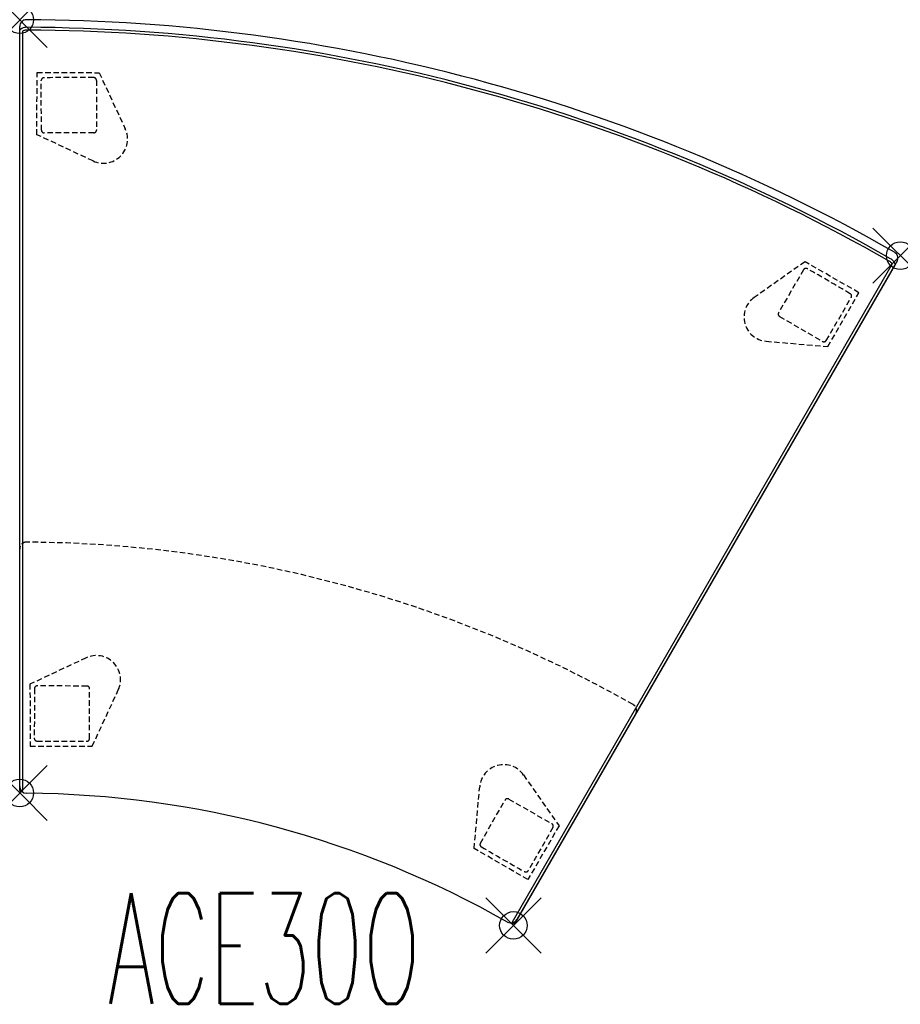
# Model space of a CAD drawing. Header units: inches. Extents: x 0 to 31.9, y -35.7 to 0.
import ezdxf
from ezdxf.enums import TextEntityAlignment as Align

# ---------------------------------------------------------------- set-up
doc = ezdxf.new("R2010")
doc.units = ezdxf.units.IN
doc.header["$LTSCALE"] = 0.03937
doc.header["$MEASUREMENT"] = 0
doc.header["$PDMODE"] = 35
doc.header["$PDSIZE"] = 1
doc.linetypes.add('DASHED', pattern=[0.75, 0.5, -0.25])
doc.layers.add('A-FURN-P-SEAT', color=2, linetype='Continuous')
doc.layers.add('A-FURN-P-SEAT-TN', color=2, linetype='Continuous')
doc.styles.add('0', font='TXT.shx')

msp = doc.modelspace()

# ---------------------------------------------------------------- linework, layer by layer
at = {"layer": 'A-FURN-P-SEAT'}
for p, q in [((0, -27.761), (0, -0.246)), ((0, -27.915), (0.001, -0.373)), ((0.1, -0.416), (0.1, -27.91)), ((17.834, -32.662), (31.581, -8.851)), ((31.689, -8.864), (17.918, -32.716)), ((31.716, -8.818), (17.995, -32.583))]:
    msp.add_line(p, q, dxfattribs=at)
at = {"layer": 'A-FURN-P-SEAT', "linetype": 'DASHED', "ltscale": 10}
for p, q in [((0.624, -4.16), (0.628, -1.911)), ((0.628, -1.911), (2.876, -1.915)), ((2.876, -1.915), (3.822, -3.952)), ((0.785, -3.997), (0.78, -2.198)), ((2.778, -2.193), (2.783, -3.992)), ((2.658, -5.113), (0.624, -4.16)), ((2.684, -4.092), (0.885, -4.097)), ((28.427, -8.762), (26.589, -10.053)), ((30.376, -9.882), (28.427, -8.762)), ((28.373, -9.051), (27.469, -10.607)), ((29.255, -11.832), (30.376, -9.882)), ((29.198, -11.61), (30.101, -10.055)), ((27.505, -10.743), (29.061, -11.647)), ((27.017, -11.64), (29.255, -11.832)), ((2.406, -23.107), (0.372, -24.06)), ((0.372, -24.06), (0.376, -26.309)), ((0.533, -24.223), (0.528, -26.022)), ((2.433, -24.128), (0.633, -24.123)), ((2.527, -26.027), (2.532, -24.228)), ((2.625, -26.305), (3.57, -24.267)), ((0.376, -26.309), (2.625, -26.305)), ((18.238, -27.349), (19.523, -29.192)), ((16.45, -30.009), (16.65, -27.772)), ((16.674, -29.818), (17.569, -28.257)), ((17.705, -28.22), (19.266, -29.116)), ((19.523, -29.192), (18.395, -31.137)), ((19.302, -29.253), (18.408, -30.812)), ((18.395, -31.137), (16.45, -30.009))]:
    msp.add_line(p, q, dxfattribs=at)
at = {"layer": 'A-FURN-P-SEAT'}
for centre, radius, start, end in [((0.25, -0.246), 0.25, 89.7749, 179.9995), ((0.001, -63.749), 63.754, 60.22509, 89.77491), ((0.22, -0.574), 0.298, 98.3339, 137.5016), ((0.252, -0.676), 0.404, 89.9786, 100.6482), ((0.003, -63.742), 63.47, 60.22508, 89.77492), ((0.239, -0.619), 0.246, 100.3724, 124.5302), ((0.254, -0.689), 0.318, 90.3016, 100.5983), ((0.003, -63.741), 63.37, 60.22539, 89.77461), ((31.528, -8.637), 0.261, 315.9794, 59.6016), ((31.311, -9.011), 0.318, 49.4017, 59.6984), ((31.359, -8.957), 0.246, 25.4698, 49.6276), ((31.32, -9.001), 0.404, 49.3518, 60.0214), ((31.384, -8.937), 0.313, 13.4654, 50.6991), ((0.25, -27.761), 0.25, 180.005, 269.6037), ((0.05, -27.91), 0.05, 185.1618, 0.0285), ((0, -63.751), 35.741, 60.398, 89.602), ((17.779, -32.458), 0.25, 240.3997, 329.9983), ((17.877, -32.687), 0.05, 149.9714, 324.8384)]:
    msp.add_arc(centre, radius, start, end, dxfattribs=at)
at = {"layer": 'A-FURN-P-SEAT', "linetype": 'DASHED', "ltscale": 10}
for centre, radius, start, end in [((0.88, -2.199), 0.1, 90.441, 179.9032), ((2.287, -184.966), 182.874, 89.8776, 90.44103), ((2.678, -2.193), 0.1, 0.2752, 90.3532), ((0.885, -3.997), 0.1, 180.0246, 269.9746), ((3.029, -4.321), 0.874, 244.9055, 24.9021), ((2.684, -3.992), 0.0993, 270.1291, 0.1592), ((28.46, -9.101), 0.1, 59.6465, 149.7246), ((-62.589, -167.583), 182.874, 59.55875, 60.12217), ((30.014, -10.005), 0.1, 330.0966, 59.5587), ((27.092, -10.768), 0.874, 125.0976, 265.0943), ((27.555, -10.657), 0.0993, 149.8405, 239.8707), ((29.111, -11.56), 0.1, 240.0251, 329.9752), ((0.25, -19.163), 0.25, 89.6486, 180.8636), ((-0.012, -63.798), 44.885, 60.337, 89.6633), ((2.777, -23.899), 0.874, 335.0979, 115.0945), ((0.633, -24.223), 0.1, 90.0254, 179.9754), ((2.432, -24.227), 0.0993, 359.8408, 89.8709), ((22.078, -25.012), 0.25, 329.1267, 60.3479), ((0.628, -26.021), 0.1, 180.0968, 269.559), ((2.427, -26.027), 0.1, 269.6468, 359.7248), ((2.035, 156.747), 182.874, 269.55897, 270.1224), ((17.521, -27.85), 0.874, 34.9053, 174.9019), ((17.655, -28.306), 0.0993, 60.1289, 150.159), ((19.215, -29.202), 0.1, 330.0243, 59.9744), ((16.761, -29.868), 0.1, 150.275, 240.353), ((108.487, 128.223), 182.874, 239.87737, 240.4408), ((18.321, -30.762), 0.1, 240.4408, 329.903)]:
    msp.add_arc(centre, radius, start, end, dxfattribs=at)
at = {"layer": 'A-FURN-P-SEAT'}
for p in [(0, 0), (31.876, -8.541), (0, -28), (17.871, -32.798)]:
    msp.add_point(p, dxfattribs=at)

# ---------------------------------------------------------------- texts
at = {"layer": 'A-FURN-P-SEAT-TN', "style": '0', "width": 0.55}
msp.add_text('ACE30O', height=4, dxfattribs=at).set_placement((8.845, -36.832), align=Align.BOTTOM_CENTER)

doc.saveas('drawing.dxf')
